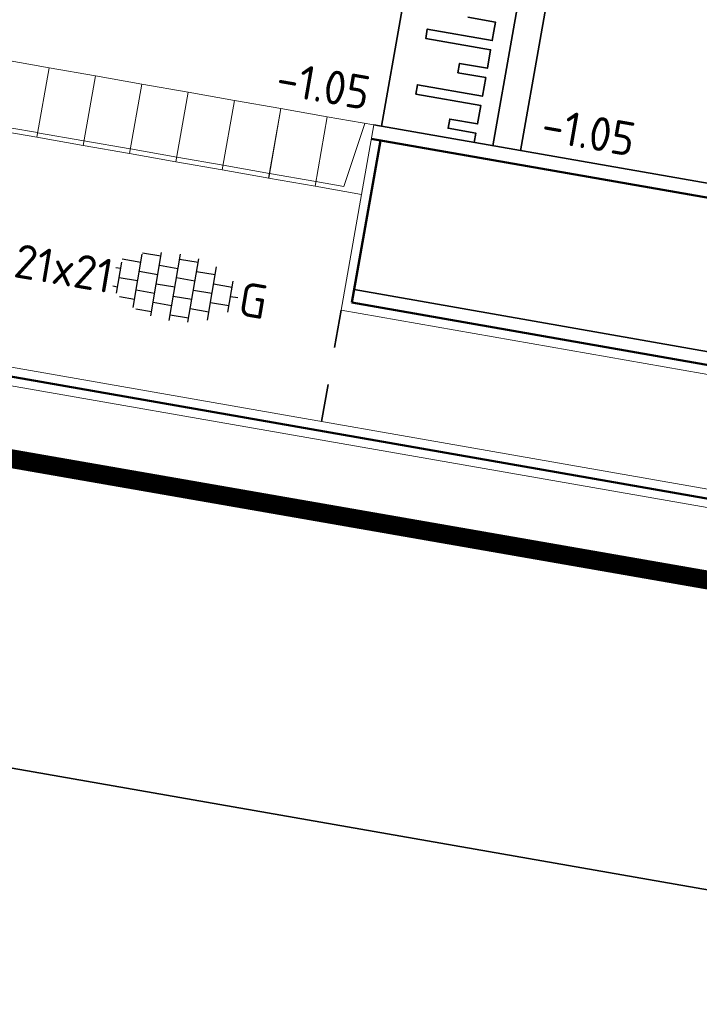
# Model space of a CAD drawing. Header units: metres. Extents: x 2514 to 227642, y 1683 to 852646.
# Tile 148 of 256: x 113788 to 113795, y 426362 to 426373. Entities that reach past the tile are written whole.
import ezdxf
from ezdxf.enums import TextEntityAlignment as Align
from ezdxf.lldxf.tags import DXFTag

# ---------------------------------------------------------------- set-up
doc = ezdxf.new("R2010")
doc.units = ezdxf.units.M
doc.linetypes.add('XX-CENTER', pattern=[8, 5, -1, 1, -1])
doc.linetypes.add('ZZ-HIDDEN-SO', pattern=[4, 2, -2])
for name, color, linetype, lineweight in [('B-WE-KG-GRENS_PERCEEL-GV', 252, 'KG-PERCEEL', 18), ('B-WE-OG-BEBOUWING-GV', 4, 'Continuous', 35), ('N-WE-GR-BOOM-G', 94, 'Continuous', 35), ('N-WE-KG-WERKGRENS-G', 7, 'XX-CENTER', 35), ('N-WE-VH-DREMPEL_BESTRAAT-G', 1, 'Continuous', 35), ('N-WE-VH-KANTOPSLUITING_ACHTERKANTBAND-G', 1, 'Continuous', 50), ('N-WE-VH-KANTOPSLUITING_ELEMENT_INRIT-S', 2, 'Continuous', 9), ('N-WE-VH-KANTOPSLUITING_OPSLUITBAND_100X200-G', 1, 'Continuous', 18), ('N-WE-VH-KANTOPSLUITING_OPSLUITBAND_150X250-G', 1, 'Continuous', 35), ('N-WE-VH-MATERIAALGRENS-G', 7, 'ZZ-HIDDEN-SO', 35), ('N-WE-VH-NAP-T18', 1, 'Continuous', 18), ('N-WE-VH-VERHARDING_TEGEL-S', 1, 'Continuous', 25)]:
    doc.layers.add(name, color=color, linetype=linetype, lineweight=lineweight)
doc.styles.add('ISO', font='NLCS-ISO.ttf')
doc.styles.add('NLCS-ISO', font='NLCS-ISO.ttf', dxfattribs={"height": 1.8})
doc.styles.get("Standard").update_dxf_attribs({"font": 'romans'})
tags = doc.linetypes.add('KG-PERCEEL', pattern='A,5.5,-2,["P",Standard,S=1.8,R=0,X=-0.5,Y=-0.9],-2,5.5,-2,[5,NLCS.SHX,S=0.75,R=0,X=0,Y=0],-2', length=19).pattern_tags.tags
tags[6] = DXFTag(74, 10)

# ---------------------------------------------------------------- blocks, each defined once
blk = doc.blocks.new('SVH-TEGEL_200X200_HALFST_KL-SO')
for p, q in [((-1, -1.705), (-1, 1.705)), ((0, -1.784), (0, 1.784)), ((1, -1.705), (1, 1.705)), ((-1, 1.5), (-2, 1.5)), ((-2, -1.441), (-2, 1.441)), ((1, 1.5), (0, 1.5)), ((2, -1.441), (2, 1.441)), ((-2, 1), (-3, 1)), ((-3, -0.835), (-3, 0.835)), ((0, 1), (-1, 1)), ((2, 1), (1, 1)), ((3, -0.835), (3, 0.835)), ((-3, 0.5), (-3.259, 0.5)), ((-2, 0), (-3, 0)), ((-1, 0.5), (-2, 0.5)), ((0, 0), (-1, 0)), ((1, 0.5), (0, 0.5)), ((2, 0), (1, 0)), ((3, 0.5), (2, 0.5)), ((3.395, 0), (3, 0)), ((-3, -0.5), (-3.259, -0.5)), ((-1, -0.5), (-2, -0.5)), ((1, -0.5), (0, -0.5)), ((3, -0.5), (2, -0.5)), ((-2, -1), (-2.811, -1)), ((0, -1), (-1, -1)), ((2, -1), (1, -1)), ((-1, -1.5), (-1.837, -1.5)), ((1, -1.5), (0, -1.5))]:
    blk.add_line(p, q)
at = {"style": 'NLCS-ISO'}
blk.add_attdef('FORMAAT', text='', height=1.8, dxfattribs=at).set_placement((-3.359, 0), align=Align.MIDDLE_RIGHT)
blk.add_attdef('KLEUR', text='', height=1.8, dxfattribs=at).set_placement((3.495, 0), align=Align.MIDDLE_LEFT)
at = {"style": 'NLCS-ISO', "flags": 1}
blk.add_attdef('FUNCTIE', text='', height=1.8, dxfattribs=at).set_placement((0.116, -3.585), align=Align.MIDDLE_CENTER)
blk = doc.blocks.new('N-SVH-INRITELEMENT_130 150_180X750X500_LINKS')
for p, q in [((0, 0), (0, 0.75)), ((0, 0.75), (0.5, 0.75)), ((0.5, 0), (0.5, 0.75)), ((0.095, 0), (0.2, 0.7)), ((0.2, 0.7), (0.5, 0.7)), ((0, 0), (0.5, 0))]:
    blk.add_line(p, q)
blk = doc.blocks.new('N-SVH-INRITELEMENT_130 150_180X750X500_MIDDEN')
for p, q in [((0, 0), (0, 0.75)), ((0.5, 0.75), (0, 0.75)), ((0.5, 0), (0.5, 0.75)), ((0.5, 0.7), (0, 0.7)), ((0.5, 0), (0, 0))]:
    blk.add_line(p, q)
blk = doc.blocks.new('N-SVH-INRITELEMENT_130 150_180X750X500_RECHTS')
for p, q in [((0, 0), (0, 0.75)), ((0.5, 0.75), (0, 0.75)), ((0.5, 0), (0.5, 0.75)), ((0.3, 0.7), (0, 0.7)), ((0.405, 0), (0.3, 0.7)), ((0.5, 0), (0, 0))]:
    blk.add_line(p, q)

msp = doc.modelspace()

# ---------------------------------------------------------------- linework, layer by layer
at = {"layer": 'B-WE-KG-GRENS_PERCEEL-GV', "ltscale": 0.2}
msp.add_lwpolyline([(113784.795, 426353.255), (113783.876, 426347.873), (113783.77, 426347.247), (113795.775, 426345.117), (113797.574, 426355.252), (113797.309, 426355.299), (113799.334, 426366.882), (113787.426, 426368.965)], dxfattribs=at)
at = {"layer": 'B-WE-OG-BEBOUWING-GV'}
msp.add_lwpolyline([(113798.645, 426362.942), (113786.769, 426365.019), (113785.854, 426359.516), (113785.786, 426359.528), (113785.39, 426357.195), (113791.916, 426356.088), (113790.222, 426346.102), (113795.742, 426345.123), (113797.373, 426354.931), (113797.512, 426354.908), (113797.574, 426355.252), (113797.309, 426355.299)], close=True, dxfattribs=at)
at = {"layer": 'N-WE-GR-BOOM-G', "ltscale": 0.2, "flags": 128}
msp.add_lwpolyline([(113791.537, 426369.909), (113810.83, 426366.512)], dxfattribs=at)
at = {"layer": 'N-WE-KG-WERKGRENS-G', "ltscale": 0.5, "const_width": 0.2, "flags": 128}
msp.add_lwpolyline([(113769.243, 426371.363), (113822.217, 426362.125), (113825.433, 426357.423), (113818.639, 426318.645), (113777.258, 426325.495), (113776.568, 426321.326), (113771.356, 426322.136), (113770.813, 426317.995), (113789.473, 426314.759), (113787.664, 426304.35), (113786.199, 426304.578), (113784.187, 426292.563), (113782.241, 426292.888), (113780.145, 426281.172), (113758.767, 426284.872), (113758.248, 426281.874), (113739.236, 426285.165), (113737.657, 426287.601), (113767.699, 426369.298)], close=True, dxfattribs=at)
at = {"layer": 'N-WE-VH-DREMPEL_BESTRAAT-G'}
for points in [[(113791.826, 426371.643), (113792.034, 426372.825), (113792.242, 426374.007), (113792.45, 426375.189), (113792.667, 426376.417)], [(113793.008, 426371.435), (113793.216, 426372.617), (113793.424, 426373.799), (113793.632, 426374.981), (113793.849, 426376.215)], [(113793.303, 426371.383), (113793.511, 426372.565), (113793.719, 426373.747), (113793.928, 426374.929), (113794.144, 426376.16)], [(113792.741, 426372.802), (113793.036, 426372.75), (113793.019, 426372.652), (113793.002, 426372.553), (113792.312, 426372.675), (113792.295, 426372.576), (113792.984, 426372.455), (113792.95, 426372.258), (113792.654, 426372.31), (113792.637, 426372.211), (113792.932, 426372.159), (113792.898, 426371.962), (113792.208, 426372.084), (113792.191, 426371.985), (113792.88, 426371.864), (113792.846, 426371.667), (113792.55, 426371.719), (113792.533, 426371.621), (113792.828, 426371.569), (113792.811, 426371.47)]]:
    msp.add_lwpolyline(points, dxfattribs=at)
at = {"layer": 'N-WE-VH-KANTOPSLUITING_ACHTERKANTBAND-G', "ltscale": 0.2}
for p, q in [((113767.971, 426372.477), (113823.794, 426362.684)), ((113791.816, 426371.492), (113791.512, 426369.769)), ((113791.717, 426371.509), (113811.209, 426368.09)), ((113791.512, 426369.769), (113810.807, 426366.384))]:
    msp.add_line(p, q, dxfattribs=at)
at = {"layer": 'N-WE-VH-KANTOPSLUITING_OPSLUITBAND_100X200-G', "ltscale": 0.2}
for p, q in [((113767.988, 426372.575), (113823.851, 426362.776)), ((113791.613, 426370.918), (113791.396, 426369.687)), ((113791.396, 426369.687), (113810.888, 426366.268))]:
    msp.add_line(p, q, dxfattribs=at)
at = {"layer": 'N-WE-VH-KANTOPSLUITING_OPSLUITBAND_150X250-G', "ltscale": 0.2}
msp.add_line((113791.743, 426371.657), (113811.234, 426368.238), dxfattribs=at)
at = {"layer": 'N-WE-VH-MATERIAALGRENS-G', "ltscale": 0.2}
msp.add_line((113791.396, 426369.687), (113791.172, 426368.407), dxfattribs=at)

# ---------------------------------------------------------------- block references
at = {"layer": 'N-WE-VH-KANTOPSLUITING_ELEMENT_INRIT-S', "ltscale": 0.2, "rotation": 170.0135621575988}
for name, p in [('N-SVH-INRITELEMENT_130 150_180X750X500_RECHTS', (113788.296, 426372.264)), ('N-SVH-INRITELEMENT_130 150_180X750X500_MIDDEN', (113788.788, 426372.177)), ('N-SVH-INRITELEMENT_130 150_180X750X500_MIDDEN', (113789.28, 426372.091)), ('N-SVH-INRITELEMENT_130 150_180X750X500_MIDDEN', (113789.773, 426372.004)), ('N-SVH-INRITELEMENT_130 150_180X750X500_MIDDEN', (113790.265, 426371.917)), ('N-SVH-INRITELEMENT_130 150_180X750X500_MIDDEN', (113790.758, 426371.831)), ('N-SVH-INRITELEMENT_130 150_180X750X500_MIDDEN', (113791.25, 426371.744)), ('N-SVH-INRITELEMENT_130 150_180X750X500_LINKS', (113791.743, 426371.657))]:
    msp.add_blockref(name, p, dxfattribs=at)
at = {"layer": 'N-WE-VH-VERHARDING_TEGEL-S', "xscale": 0.2000000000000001, "yscale": 0.2000000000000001, "zscale": 0.2000000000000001, "rotation": 350.3468327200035}
msp.add_blockref('SVH-TEGEL_200X200_HALFST_KL-SO', (113789.631, 426369.932), dxfattribs=at).add_auto_attribs({'FORMAAT': '21x21', 'KLEUR': 'G'})

# ---------------------------------------------------------------- texts
at = {"layer": 'N-WE-VH-NAP-T18', "style": 'ISO'}
for p in [(113790.689, 426371.984), (113793.505, 426371.49)]:
    msp.add_text('-1.05', height=0.36, rotation=350.05, dxfattribs=at).set_placement(p)

doc.saveas('drawing.dxf')
